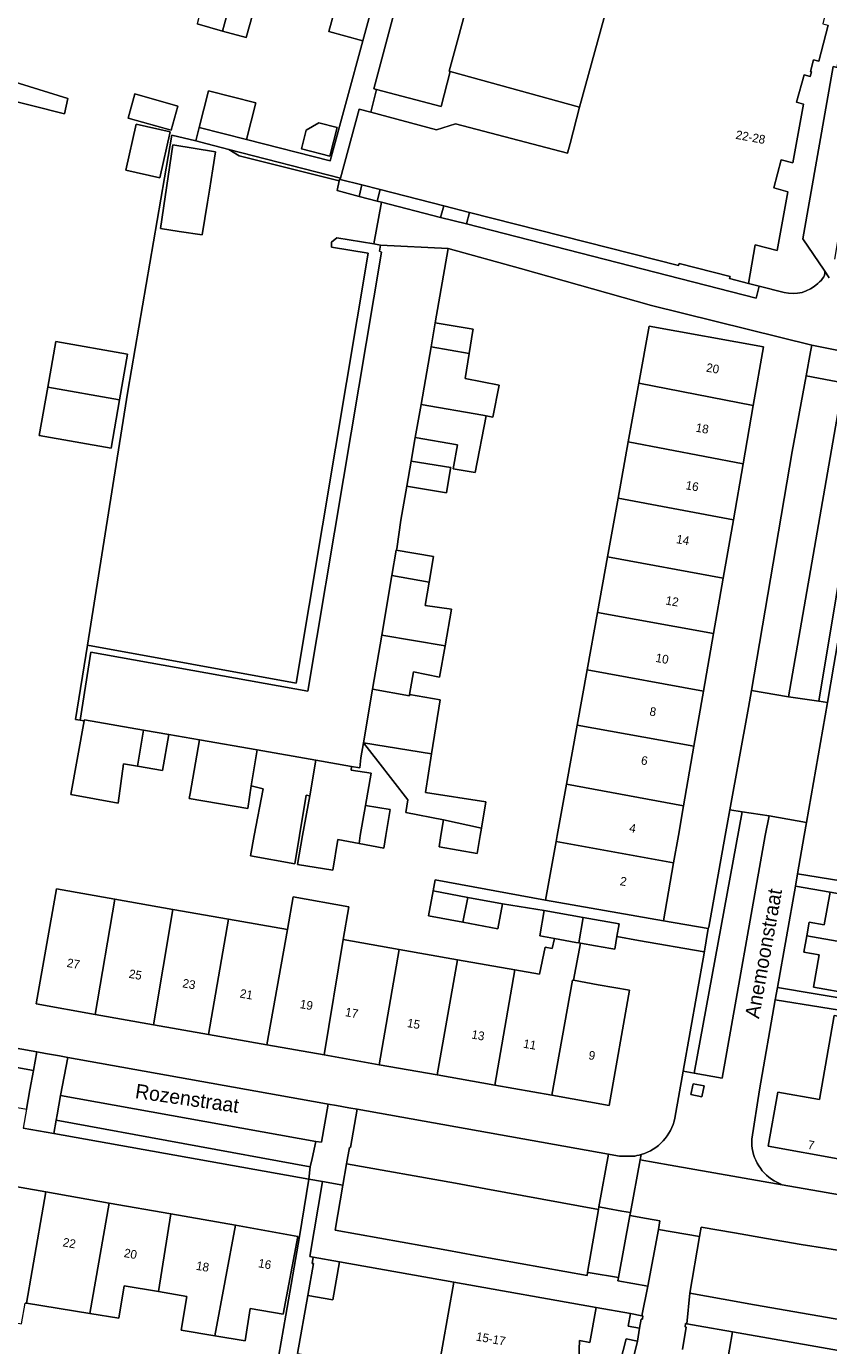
# Model space of a CAD drawing. Header units: metres. Extents: x 151448 to 154749, y 463108 to 465296.
# Tile 173 of 256: x 153249 to 153318, y 463456 to 463570. Entities that reach past the tile are written whole.
import ezdxf
from ezdxf.enums import TextEntityAlignment as Align

# ---------------------------------------------------------------- set-up
doc = ezdxf.new("R2010")
doc.units = ezdxf.units.M
for name, color, linetype, lineweight in [('B-PV-GR-BEPLANTING_CULTUUR_BODEMBEDEKKER-GV', 253, 'Continuous', 9), ('B-PV-GR-GROENVOORZIENING-GV', 253, 'Continuous', 9), ('B-PV-GR-HAAG-GV', 253, 'Continuous', 9), ('B-PV-IE-TERREINAFSCHEIDING_KUNSTMATIG_HEKWERK-G', 253, 'Continuous', 9), ('B-PV-OG-BEBOUWING-GV', 1, 'Continuous', 9), ('B-PV-OG-BEBOUWING-T18', 2, 'Continuous', 9), ('B-PV-OG-TERREIN_ERF-GV', 253, 'Continuous', 9), ('B-PV-OG-TOPOGRAFIE-T18', 2, 'Continuous', 9), ('B-PV-VH-OPENVERHARDING_BETONSTRAATSTEEN-GV', 253, 'Continuous', 9), ('B-PV-VH-OPENVERHARDING_STRAATBAKSTEEN-GV', 253, 'Continuous', 9), ('B-PV-VH-OPENVERHARDING_TEGEL-GV', 253, 'Continuous', 9)]:
    doc.layers.add(name, color=color, linetype=linetype, lineweight=lineweight)
doc.styles.add('Drong', font='txt', dxfattribs={"height": 1.8})

msp = doc.modelspace()

# ---------------------------------------------------------------- linework, layer by layer
at = {"layer": 'B-PV-GR-BEPLANTING_CULTUUR_BODEMBEDEKKER-GV', "flags": 128}
msp.add_lwpolyline([(153298.103, 463467.895), (153298.06, 463467.647), (153297.122, 463462.211), (153297.333, 463462.177), (153299.784, 463461.783), (153300.776, 463467.151), (153300.819, 463467.386), (153300.082, 463467.524), (153298.843, 463467.756)], close=True, dxfattribs=at)
at = {"layer": 'B-PV-GR-GROENVOORZIENING-GV', "flags": 128}
for points in [[(153307.002, 463477.402), (153307.188, 463478.344), (153306.246, 463478.531), (153306.06, 463477.589)], [(153301.804, 463458.476), (153300.82, 463458.652), (153300.632, 463457.557), (153301.617, 463457.387), (153301.754, 463458.185), (153301.854, 463458.167), (153301.902, 463458.459)], [(153298.443, 463449.226), (153299.482, 463450.766), (153300.214, 463452.29), (153300.908, 463454.173), (153301.423, 463456.261), (153300.444, 463456.466), (153299.95, 463454.467), (153299.292, 463452.68), (153298.612, 463451.265), (153297.547, 463449.685)]]:
    msp.add_lwpolyline(points, close=True, dxfattribs=at)
at = {"layer": 'B-PV-GR-HAAG-GV', "flags": 128}
for points in [[(153301.804, 463458.476), (153300.82, 463458.652), (153300.632, 463457.557), (153301.617, 463457.387), (153301.754, 463458.185), (153301.854, 463458.167), (153301.902, 463458.459)], [(153298.443, 463449.226), (153299.482, 463450.766), (153300.214, 463452.29), (153300.908, 463454.173), (153301.423, 463456.261), (153300.444, 463456.466), (153299.95, 463454.467), (153299.292, 463452.68), (153298.612, 463451.265), (153297.547, 463449.685)]]:
    msp.add_lwpolyline(points, close=True, dxfattribs=at)
at = {"layer": 'B-PV-IE-TERREINAFSCHEIDING_KUNSTMATIG_HEKWERK-G', "flags": 128}
for points in [[(153278.885, 463564.508), (153278.387, 463562.554)], [(153266.11, 463559.336), (153275.755, 463556.837)], [(153253.244, 463509.981), (153253.607, 463509.925)]]:
    msp.add_lwpolyline(points, dxfattribs=at)
at = {"layer": 'B-PV-OG-BEBOUWING-GV', "flags": 128}
for points in [[(153265.575, 463569.569), (153269.643, 463584.556), (153267.151, 463585.232), (153267.31, 463585.816), (153264.115, 463586.686), (153261.845, 463578.353), (153265.22, 463577.461), (153265.269, 463577.448), (153263.371, 463570.188)], [(153275.484, 463583.598), (153272.292, 463584.46), (153272.134, 463583.879), (153269.643, 463584.556), (153265.575, 463569.569), (153267.6, 463569), (153269.647, 463576.29), (153273.251, 463575.337)], [(153276.134, 463574.574), (153274.762, 463569.52), (153277.699, 463568.722), (153281.149, 463581.432), (153278.516, 463582.147), (153278.676, 463582.735), (153275.484, 463583.598), (153273.251, 463575.337)], [(153278.885, 463564.508), (153284.456, 463563.038), (153285.253, 463566.058), (153285.152, 463566.086), (153288.748, 463579.368), (153285.518, 463580.228), (153285.321, 463579.491), (153282.802, 463580.161), (153278.651, 463564.57)], [(153300.089, 463576.311), (153298.585, 463576.716), (153298.273, 463577.235), (153297.74, 463576.944), (153296.093, 463577.388), (153296.459, 463578.749), (153293.348, 463579.569), (153292.985, 463578.226), (153291.314, 463578.677), (153291.019, 463579.166), (153290.517, 463578.891), (153288.748, 463579.368), (153285.152, 463566.086), (153285.253, 463566.058), (153296.434, 463562.99)], [(153261.705, 463563.086), (153257.997, 463564.131), (153257.406, 463562.034), (153261.114, 463560.989)], [(153263.541, 463561.224), (153267.626, 463560.181), (153268.437, 463563.361), (153264.352, 463564.403)], [(153260.142, 463556.887), (153261.028, 463560.859), (153258.096, 463561.513), (153257.209, 463557.541)], [(153275.463, 463561.24), (153273.895, 463561.64), (153272.796, 463560.987), (153272.384, 463559.375), (153274.828, 463558.752)], [(153263.814, 463551.931), (153264.274, 463554.769), (153264.435, 463555.814), (153264.729, 463557.648), (153264.966, 463559.127), (153261.268, 463559.739), (153260.203, 463552.499), (153261.829, 463552.243)], [(153283.594, 463542.272), (153286.886, 463541.685), (153287.209, 463543.677), (153287.228, 463543.796), (153283.953, 463544.327)], [(153301.553, 463539.112), (153311.446, 463537.2), (153312.329, 463542.273), (153302.442, 463544.038)], [(153250.46, 463538.766), (153256.662, 463537.679), (153257.356, 463541.619), (153251.155, 463542.712)], [(153286.886, 463541.685), (153283.594, 463542.272), (153282.722, 463537.271), (153288.08, 463536.337), (153288.351, 463536.285), (153288.936, 463536.173), (153289.466, 463538.951), (153286.533, 463539.511)], [(153311.446, 463537.2), (153301.553, 463539.112), (153300.637, 463534.037), (153310.565, 463532.145)], [(153256.662, 463537.679), (153250.46, 463538.766), (153249.724, 463534.589), (153255.926, 463533.497)], [(153282.722, 463537.271), (153282.224, 463534.411), (153285.876, 463533.775), (153285.514, 463531.7), (153287.414, 463531.387), (153288.351, 463536.285), (153288.08, 463536.337)], [(153299.759, 463529.173), (153309.722, 463527.304), (153310.565, 463532.145), (153300.637, 463534.037)], [(153281.49, 463530.196), (153281.63, 463530.172), (153284.927, 463529.631), (153285.279, 463531.739), (153285.293, 463531.823), (153281.87, 463532.379)], [(153299.759, 463529.173), (153298.842, 463524.091), (153308.843, 463522.255), (153309.722, 463527.304)], [(153280.199, 463522.498), (153283.42, 463521.9), (153283.809, 463524.122), (153280.569, 463524.689)], [(153308.843, 463522.255), (153298.842, 463524.091), (153297.973, 463519.277), (153308.007, 463517.455)], [(153283.42, 463521.9), (153280.199, 463522.498), (153279.324, 463517.323), (153284.799, 463516.397), (153285.353, 463519.58), (153283.069, 463519.891)], [(153308.007, 463517.455), (153297.973, 463519.277), (153297.079, 463514.321), (153307.143, 463512.493)], [(153284.799, 463516.397), (153279.324, 463517.323), (153278.536, 463512.667), (153281.715, 463512.083), (153281.737, 463512.207), (153282.067, 463514.151), (153284.327, 463513.684)], [(153297.079, 463514.321), (153296.218, 463509.554), (153306.312, 463507.718), (153307.143, 463512.493)], [(153281.737, 463512.207), (153281.715, 463512.083), (153278.536, 463512.667), (153277.748, 463508.004), (153283.637, 463507.061), (153284.384, 463511.726)], [(153258.208, 463506.008), (153258.735, 463509.115), (153253.622, 463510.007), (153253.607, 463509.925), (153252.453, 463503.554), (153256.537, 463502.783), (153256.993, 463506.204)], [(153295.295, 463504.439), (153305.416, 463502.571), (153306.312, 463507.718), (153296.218, 463509.554)], [(153258.208, 463506.008), (153260.387, 463505.628), (153260.929, 463508.732), (153258.735, 463509.115)], [(153268.04, 463504.289), (153268.549, 463507.403), (153263.561, 463508.273), (153262.753, 463503.643), (153262.682, 463503.209), (153267.76, 463502.331)], [(153268.549, 463507.403), (153268.04, 463504.289), (153269.073, 463504.032), (153268.308, 463500), (153267.975, 463498.245), (153271.821, 463497.564), (153272.217, 463500), (153272.785, 463503.494), (153273.104, 463503.435), (153273.641, 463506.515)], [(153279, 463506.416), (153281.585, 463503.082), (153281.404, 463501.984), (153284.662, 463501.366), (153287.939, 463500.642), (153288.313, 463502.91), (153283.103, 463503.722), (153283.637, 463507.061), (153277.748, 463508.004)], [(153277.362, 463499.301), (153277.475, 463500), (153277.919, 463502.604), (153278.407, 463505.378), (153276.67, 463505.645), (153276.727, 463505.977), (153273.641, 463506.515), (153273.104, 463503.435), (153272.486, 463500), (153272.034, 463497.484), (153275.089, 463496.998), (153275.528, 463499.644)], [(153304.559, 463497.65), (153304.968, 463500), (153305.416, 463502.571), (153295.295, 463504.439), (153294.494, 463500), (153294.399, 463499.475)], [(153280.06, 463502.254), (153277.919, 463502.604), (153277.475, 463500), (153277.362, 463499.301), (153279.501, 463498.902), (153279.683, 463500)], [(153287.939, 463500.642), (153284.662, 463501.366), (153284.436, 463500), (153284.277, 463499.008), (153287.58, 463498.458), (153287.833, 463500)], [(153293.485, 463494.412), (153303.684, 463492.631), (153304.559, 463497.65), (153294.399, 463499.475)], [(153254.553, 463484.53), (153256.259, 463494.499), (153251.208, 463495.394), (153249.443, 463485.435)], [(153274.336, 463481.024), (153275.994, 463491.003), (153276.494, 463493.828), (153271.667, 463494.683), (153271.167, 463491.858), (153269.398, 463481.899)], [(153283.771, 463495.205), (153283.373, 463493.044), (153286.348, 463492.496), (153286.765, 463494.653)], [(153289.772, 463494.099), (153286.765, 463494.653), (153286.348, 463492.496), (153289.374, 463491.938)], [(153328.184, 463493.288), (153318.094, 463495.096), (153317.586, 463492.262), (153316.282, 463492.495), (153316.073, 463491.331), (153330.664, 463488.756), (153331.037, 463490.703), (153330.536, 463490.792), (153327.826, 463491.273)], [(153259.588, 463483.637), (153261.259, 463493.613), (153256.259, 463494.499), (153254.553, 463484.53)], [(153264.359, 463482.792), (153266.069, 463492.761), (153261.259, 463493.613), (153259.588, 463483.637)], [(153296.75, 463492.906), (153293.378, 463493.503), (153292.99, 463491.31), (153294.251, 463491.087), (153296.113, 463490.757), (153296.376, 463490.71)], [(153269.398, 463481.899), (153271.167, 463491.858), (153266.069, 463492.761), (153264.359, 463482.792)], [(153297.807, 463490.457), (153299.119, 463490.225), (153299.471, 463490.163), (153299.663, 463491.252), (153299.858, 463492.356), (153296.75, 463492.906), (153296.376, 463490.71), (153296.497, 463490.689)], [(153316.073, 463491.331), (153315.82, 463489.919), (153317.15, 463489.68), (153316.652, 463486.898), (153323.155, 463485.733), (153323.164, 463485.78), (153326.731, 463485.131), (153326.677, 463484.915), (153329.677, 463484.374), (153330.002, 463486.59), (153330.245, 463486.563), (153330.664, 463488.756)], [(153279.112, 463480.178), (153280.822, 463490.147), (153275.994, 463491.003), (153274.336, 463481.024)], [(153284.129, 463479.289), (153285.863, 463489.254), (153280.822, 463490.147), (153279.112, 463480.178)], [(153290.834, 463488.374), (153289.112, 463478.406), (153294.037, 463477.534), (153295.805, 463487.493), (153295.892, 463487.478), (153296.497, 463490.689), (153296.376, 463490.71), (153296.113, 463490.757), (153294.251, 463491.087), (153294.07, 463490.234), (153293.461, 463490.351), (153292.963, 463487.997)], [(153290.834, 463488.374), (153285.863, 463489.254), (153284.129, 463479.289), (153289.112, 463478.406)], [(153294.037, 463477.534), (153298.99, 463476.656), (153300.755, 463486.616), (153298.027, 463487.099), (153295.892, 463487.478), (153295.805, 463487.493)], [(153319.113, 463471.994), (153321.198, 463483.942), (153318.448, 463484.43), (153317.159, 463477.17), (153313.564, 463477.808), (153312.734, 463473.126)], [(153244.832, 463470.144), (153243.135, 463460.558), (153245.659, 463460.099), (153245.332, 463458.296), (153248.19, 463457.777), (153248.515, 463459.565), (153248.612, 463459.55), (153249.104, 463462.373), (153250.291, 463469.181)], [(153248.612, 463459.55), (153254.104, 463458.671), (153255.758, 463468.216), (153250.291, 463469.181), (153249.104, 463462.373)], [(153260.021, 463460.552), (153261.097, 463467.274), (153255.758, 463468.216), (153254.104, 463458.671), (153256.61, 463458.271), (153257.07, 463461.055)], [(153261.097, 463467.274), (153260.021, 463460.552), (153262.475, 463460.135), (153261.988, 463457.216), (153264.913, 463456.73), (153266.673, 463466.29)], [(153266.673, 463466.29), (153264.913, 463456.73), (153267.528, 463456.296), (153267.961, 463459.107), (153270.799, 463458.593), (153272.083, 463465.335)], [(153272.935, 463460.219), (153275.103, 463459.833), (153275.69, 463463.121), (153273.413, 463463.527), (153273.318, 463462.995), (153273.426, 463462.976)], [(153284.097, 463453.077), (153296.215, 463450.928), (153296.414, 463456.316), (153297.326, 463456.156), (153297.849, 463459.182), (153285.567, 463461.365)], [(153309.652, 463457.084), (153309.12, 463454.067), (153310.469, 463453.825), (153309.526, 463448.577), (153321.617, 463446.432), (153321.93, 463454.91)]]:
    msp.add_lwpolyline(points, close=True, dxfattribs=at)
msp.add_lwpolyline([(153300.089, 463576.311), (153296.434, 463562.99), (153295.601, 463559.849), (153295.375, 463558.996), (153285.7, 463561.533), (153284.058, 463561.034), (153278.387, 463562.554), (153277.38, 463562.824), (153275.76, 463556.836), (153275.733, 463556.735), (153277.603, 463556.259), (153279.2, 463555.852), (153284.703, 463554.451), (153286.908, 463553.889), (153304.972, 463549.29), (153305.033, 463549.465), (153309.433, 463548.351), (153309.379, 463548.16), (153311.018, 463547.748), (153311.601, 463551.066), (153313.496, 463550.599), (153314.44, 463555.668), (153313.208, 463556.002), (153313.852, 463558.43), (153314.87, 463558.174), (153315.798, 463563.235), (153315.186, 463563.405), (153315.833, 463565.783), (153316.362, 463565.651), (153316.484, 463566.052), (153316.384, 463566.083), (153316.64, 463567.08), (153317.115, 463566.958), (153317.919, 463570.082)], dxfattribs=at)
at = {"layer": 'B-PV-OG-TERREIN_ERF-GV', "flags": 128}
for points in [[(153269.647, 463576.29), (153267.6, 463569), (153265.575, 463569.569), (153263.371, 463570.188)], [(153303.684, 463492.631), (153307.544, 463491.956), (153307.61, 463492.073), (153309.018, 463500), (153309.41, 463502.208), (153311.031, 463511.084), (153311.278, 463512.529), (153311.28, 463512.542), (153314.816, 463533.211), (153316.012, 463539.742), (153316.396, 463541.84), (153316.497, 463542.391), (153302.641, 463545.824), (153291.322, 463549.045), (153285.077, 463550.772), (153283.953, 463544.327), (153287.228, 463543.796), (153287.209, 463543.677), (153286.886, 463541.685), (153286.533, 463539.511), (153289.466, 463538.951), (153288.936, 463536.173), (153288.351, 463536.285), (153287.414, 463531.387), (153285.514, 463531.7), (153285.876, 463533.775), (153282.224, 463534.411), (153281.87, 463532.379), (153285.293, 463531.823), (153285.279, 463531.739), (153284.927, 463529.631), (153281.63, 463530.172), (153281.49, 463530.196), (153280.98, 463527.271), (153280.641, 463524.804), (153280.569, 463524.689), (153283.809, 463524.122), (153283.42, 463521.9), (153283.069, 463519.891), (153285.353, 463519.58), (153284.799, 463516.397), (153284.327, 463513.684), (153282.067, 463514.151), (153281.737, 463512.207), (153284.384, 463511.726), (153283.637, 463507.061), (153283.103, 463503.722), (153288.313, 463502.91), (153287.939, 463500.642), (153287.833, 463500), (153287.58, 463498.458), (153284.277, 463499.008), (153284.436, 463500), (153284.662, 463501.366), (153281.404, 463501.984), (153281.585, 463503.082), (153279, 463506.416), (153277.748, 463508.004), (153277.529, 463506.711), (153277.435, 463505.853), (153276.727, 463505.977), (153276.67, 463505.645), (153278.407, 463505.378), (153277.919, 463502.604), (153280.06, 463502.254), (153279.683, 463500), (153279.501, 463498.902), (153277.362, 463499.301), (153275.528, 463499.644), (153275.089, 463496.998), (153272.034, 463497.484), (153272.486, 463500), (153273.104, 463503.435), (153272.785, 463503.494), (153272.217, 463500), (153271.821, 463497.564), (153267.975, 463498.245), (153268.308, 463500), (153269.073, 463504.032), (153268.04, 463504.289), (153267.76, 463502.331), (153262.682, 463503.209), (153262.753, 463503.643), (153263.561, 463508.273), (153260.929, 463508.732), (153260.387, 463505.628), (153258.208, 463506.008), (153256.993, 463506.204), (153256.537, 463502.783), (153252.453, 463503.554), (153253.607, 463509.925), (153253.244, 463509.981), (153252.861, 463510.04), (153253.884, 463516.463), (153256.664, 463533.907), (153257.377, 463538.412), (153261.181, 463560.555), (153263.245, 463560.061), (153263.541, 463561.224), (153264.352, 463564.403), (153268.437, 463563.361), (153267.626, 463560.181), (153274.876, 463558.332), (153277.699, 463568.722), (153274.762, 463569.52), (153276.134, 463574.574)], [(153246.339, 463565.541), (153252.193, 463563.722), (153251.895, 463562.423), (153229.181, 463568.151)], [(153304.677, 463475.564), (153305.396, 463479.614), (153307.208, 463489.812), (153307.207, 463489.82), (153307.192, 463489.944), (153301.53, 463490.928), (153299.663, 463491.252), (153299.471, 463490.163), (153299.119, 463490.225), (153297.807, 463490.457), (153296.497, 463490.689), (153295.892, 463487.478), (153298.027, 463487.099), (153300.755, 463486.616), (153298.99, 463476.656), (153294.037, 463477.534), (153289.112, 463478.406), (153284.129, 463479.289), (153279.112, 463480.178), (153274.336, 463481.024), (153269.398, 463481.899), (153264.359, 463482.792), (153259.588, 463483.637), (153254.553, 463484.53), (153249.443, 463485.435), (153251.208, 463495.394), (153256.259, 463494.499), (153261.259, 463493.613), (153266.069, 463492.761), (153271.167, 463491.858), (153271.667, 463494.683), (153276.494, 463493.828), (153275.994, 463491.003), (153280.822, 463490.147), (153285.863, 463489.254), (153290.834, 463488.374), (153292.963, 463487.997), (153293.461, 463490.351), (153294.07, 463490.234), (153294.251, 463491.087), (153292.99, 463491.31), (153293.378, 463493.503), (153289.772, 463494.099), (153289.374, 463491.938), (153286.348, 463492.496), (153283.373, 463493.044), (153283.771, 463495.205), (153283.949, 463496.17), (153293.485, 463494.412), (153294.399, 463499.475), (153294.494, 463500), (153295.295, 463504.439), (153296.218, 463509.554), (153297.079, 463514.321), (153297.973, 463519.277), (153298.842, 463524.091), (153299.759, 463529.173), (153300.637, 463534.037), (153301.553, 463539.112), (153302.442, 463544.038), (153312.329, 463542.273), (153311.446, 463537.2), (153310.565, 463532.145), (153309.722, 463527.304), (153308.843, 463522.255), (153308.007, 463517.455), (153307.143, 463512.493), (153306.312, 463507.718), (153305.416, 463502.571), (153304.968, 463500), (153304.559, 463497.65), (153303.684, 463492.631)], [(153318.094, 463495.096), (153315.086, 463495.623), (153313.537, 463486.842), (153336.848, 463482.924), (153338.03, 463490.445), (153339.284, 463490.228), (153338.046, 463482.439), (153339.724, 463473.002), (153338.459, 463465.517), (153350.638, 463463.416), (153350.816, 463463.385)], [(153323.155, 463485.733), (153316.652, 463486.898), (153317.15, 463489.68), (153315.82, 463489.919), (153316.073, 463491.331), (153316.282, 463492.495), (153317.586, 463492.262), (153318.094, 463495.096)], [(153226.105, 463485.576), (153227.093, 463485.266), (153249.501, 463481.282), (153250.25, 463481.149), (153251.471, 463480.932), (153252.18, 463480.806), (153274.228, 463476.863), (153274.7, 463476.779), (153275.428, 463476.648), (153276.472, 463476.462), (153277.21, 463476.33), (153298.917, 463472.44), (153299.695, 463472.301), (153299.88, 463472.268), (153300.969, 463472.258), (153301.012, 463472.258)], [(153337.931, 463468.655), (153331.717, 463469.758), (153325.4, 463470.879), (153319.113, 463471.994), (153312.734, 463473.126), (153313.564, 463477.808), (153317.159, 463477.17), (153318.448, 463484.43), (153321.198, 463483.942), (153323.672, 463483.503), (153322.384, 463476.245), (153325.966, 463475.61), (153325.996, 463475.776), (153326.577, 463478.581), (153330.237, 463477.977), (153330.985, 463482.177), (153333.796, 463481.679), (153336.241, 463481.245), (153334.952, 463473.981), (153338.756, 463473.306), (153337.012, 463481.975), (153313.35, 463485.781), (153311.978, 463478.006), (153311.316, 463473.742)], [(153265.577, 463427.374), (153271.031, 463458.515), (153272.23, 463465.309), (153273.011, 463470.291), (153250.987, 463474.225), (153248.319, 463474.702)], [(153244.832, 463470.144), (153250.291, 463469.181), (153255.758, 463468.216), (153261.097, 463467.274), (153266.673, 463466.29), (153272.083, 463465.335), (153270.799, 463458.593), (153267.961, 463459.107), (153267.528, 463456.296), (153264.913, 463456.73), (153261.988, 463457.216), (153262.475, 463460.135), (153260.021, 463460.552), (153257.07, 463461.055), (153256.61, 463458.271), (153254.104, 463458.671), (153248.612, 463459.55), (153248.515, 463459.565)], [(153313.251, 463470.144), (153313.942, 463469.798), (153337.418, 463465.697), (153337.931, 463468.655)], [(153299.95, 463454.467), (153300.444, 463456.466), (153301.423, 463456.261), (153301.617, 463457.387), (153300.632, 463457.557), (153300.82, 463458.652), (153297.849, 463459.182), (153297.326, 463456.156), (153296.414, 463456.316), (153296.215, 463450.928)], [(153309.12, 463454.067), (153309.652, 463457.084), (153306.675, 463457.607), (153305.69, 463457.78), (153305.595, 463457.797), (153305.543, 463457.503), (153305.642, 463457.486), (153305.323, 463455.548)]]:
    msp.add_lwpolyline(points, dxfattribs=at)
for points in [[(153296.434, 463562.99), (153285.253, 463566.058), (153284.456, 463563.038), (153278.885, 463564.508), (153278.387, 463562.554), (153284.058, 463561.034), (153285.7, 463561.533), (153295.375, 463558.996), (153295.601, 463559.849)], [(153261.705, 463563.086), (153261.114, 463560.989), (153257.406, 463562.034), (153257.997, 463564.131)], [(153260.142, 463556.887), (153257.209, 463557.541), (153258.096, 463561.513), (153261.028, 463560.859)], [(153272.384, 463559.375), (153272.796, 463560.987), (153273.895, 463561.64), (153275.463, 463561.24), (153274.828, 463558.752)], [(153275.733, 463556.735), (153275.76, 463556.836), (153266.11, 463559.336), (153267.002, 463558.763), (153275.641, 463556.623), (153275.669, 463556.772)], [(153321.663, 463510.791), (153322.555, 463515.73), (153323.464, 463520.762), (153324.348, 463525.653), (153325.258, 463530.693), (153326.132, 463535.53), (153327.012, 463540.401), (153327.894, 463545.286), (153328.821, 463550.416), (153324.662, 463551.144), (153322.962, 463541.224), (153322.502, 463538.537), (153318.421, 463514.722), (153317.857, 463511.489), (153316.049, 463501.123), (153315.853, 463500), (153315.274, 463496.687), (153319.006, 463496.086), (153319.714, 463500), (153319.906, 463501.062), (153320.803, 463506.026)], [(153256.662, 463537.679), (153255.926, 463533.497), (153249.724, 463534.589), (153250.46, 463538.766), (153251.155, 463542.712), (153257.356, 463541.619)], [(153315.086, 463495.623), (153318.094, 463495.096), (153328.184, 463493.288), (153336.811, 463491.717), (153337.046, 463492.822), (153334.208, 463493.323), (153334.227, 463493.426), (153331.871, 463493.802), (153329.206, 463494.229), (153319.159, 463495.957), (153319.006, 463496.086), (153315.274, 463496.687)], [(153337.418, 463465.697), (153338.459, 463465.517), (153339.724, 463473.002), (153338.046, 463482.439), (153339.284, 463490.228), (153338.03, 463490.445), (153336.848, 463482.924), (153313.537, 463486.842), (153313.35, 463485.781), (153337.012, 463481.975), (153338.756, 463473.306), (153337.931, 463468.655)], [(153278.175, 463419.681), (153279.703, 463428.299), (153281.166, 463436.549), (153282.633, 463444.818), (153284.097, 463453.077), (153285.567, 463461.365), (153275.69, 463463.121), (153275.103, 463459.833), (153272.935, 463460.219), (153272.049, 463455.214), (153274.218, 463454.827), (153273.631, 463451.539), (153271.467, 463451.924), (153270.587, 463446.954), (153272.756, 463446.567), (153272.169, 463443.279), (153270.005, 463443.664), (153269.124, 463438.684), (153271.293, 463438.297), (153270.706, 463435.009), (153268.541, 463435.394), (153266.72, 463425.104), (153268.898, 463424.721), (153268.321, 463421.431)]]:
    msp.add_lwpolyline(points, close=True, dxfattribs=at)
at = {"layer": 'B-PV-OG-TERREIN_ERF-GV'}
for points in [[(153301.76, 463472.407, 0.2759287), (153304.677, 463475.564)], [(153311.316, 463473.742, 0.2803595), (153313.251, 463470.144)], [(153301.012, 463472.258, 0.0465426), (153301.76, 463472.407)]]:
    msp.add_lwpolyline(points, format="xyb", dxfattribs=at)
at = {"layer": 'B-PV-VH-OPENVERHARDING_BETONSTRAATSTEEN-GV', "flags": 128}
for points in [[(153318.486, 463549.852), (153321.201, 463565.946), (153318.705, 463566.425), (153318.354, 463566.492), (153315.724, 463551.585), (153317.559, 463548.879), (153318.01, 463548.225)], [(153313.537, 463486.842), (153315.086, 463495.623), (153315.274, 463496.687), (153315.853, 463500), (153316.049, 463501.123), (153312.805, 463501.69), (153312.461, 463500), (153308.766, 463479.022), (153306.33, 463479.448), (153305.396, 463479.614), (153304.677, 463475.564)], [(153311.316, 463473.742), (153311.978, 463478.006), (153313.35, 463485.781), (153313.537, 463486.842)], [(153301.012, 463472.258), (153300.969, 463472.258), (153299.88, 463472.268), (153299.695, 463472.301), (153298.917, 463472.44), (153298.103, 463467.895), (153298.843, 463467.756), (153300.082, 463467.524), (153300.819, 463467.386), (153301.676, 463471.957), (153301.76, 463472.407)], [(153337.418, 463465.697), (153313.942, 463469.798), (153304.273, 463471.493), (153301.676, 463471.957), (153300.819, 463467.386), (153300.776, 463467.151), (153302.206, 463466.884), (153303.375, 463466.671), (153303.237, 463465.937), (153306.793, 463465.311), (153306.93, 463466.128), (153309.816, 463465.635), (153312.573, 463465.163), (153315.588, 463464.644), (153322.246, 463463.588)], [(153301.76, 463472.407), (153301.676, 463471.957), (153304.273, 463471.493), (153313.942, 463469.798), (153313.251, 463470.144)]]:
    msp.add_lwpolyline(points, dxfattribs=at)
for points in [[(153279.297, 463554.764), (153278.946, 463554.856), (153277.365, 463555.271), (153275.461, 463555.77), (153275.641, 463556.623), (153267.002, 463558.763), (153266.11, 463559.336), (153264.233, 463559.824), (153263.245, 463560.061), (153261.181, 463560.555), (153257.377, 463538.412), (153256.664, 463533.907), (153253.884, 463516.463), (153271.936, 463513.161), (153275.334, 463533.506), (153278.151, 463550.371), (153274.973, 463550.867), (153274.973, 463551.317), (153275.445, 463551.679), (153278.654, 463551.157)], [(153263.814, 463551.931), (153261.829, 463552.243), (153260.203, 463552.499), (153261.268, 463559.739), (153264.966, 463559.127), (153264.729, 463557.648), (153264.435, 463555.814), (153264.274, 463554.769)], [(153279.2, 463555.852), (153278.946, 463554.856), (153279.297, 463554.764), (153284.41, 463553.439), (153284.703, 463554.451)], [(153311.694, 463546.474), (153311.959, 463547.498), (153311.018, 463547.748), (153309.379, 463548.16), (153309.433, 463548.351), (153305.033, 463549.465), (153304.972, 463549.29), (153286.908, 463553.889), (153286.648, 463552.898)], [(153316.012, 463539.742), (153314.816, 463533.211), (153311.28, 463512.542), (153314.477, 463511.995), (153319.219, 463539.155)], [(153322.502, 463538.537), (153321.601, 463538.691), (153317.098, 463511.621), (153317.857, 463511.489), (153318.421, 463514.722)], [(153309.41, 463502.208), (153309.018, 463500), (153307.61, 463492.073), (153307.544, 463491.956), (153307.207, 463489.82), (153307.208, 463489.812), (153305.396, 463479.614), (153306.33, 463479.448), (153310.474, 463502.046)], [(153249.216, 463479.684), (153249.501, 463481.282), (153227.093, 463485.266), (153226.813, 463483.652), (153247.462, 463479.998)], [(153248.915, 463478.003), (153249.216, 463479.684), (153247.462, 463479.998), (153226.813, 463483.652), (153226.248, 463480.4), (153248.608, 463476.321)], [(153250.25, 463481.149), (153249.501, 463481.282), (153249.216, 463479.684), (153248.915, 463478.003), (153248.608, 463476.321), (153248.319, 463474.702), (153250.987, 463474.225), (153251.191, 463475.374), (153251.273, 463475.835), (153251.57, 463477.524), (153252.18, 463480.806), (153251.471, 463480.932)], [(153251.57, 463477.524), (153273.635, 463473.551), (153274.107, 463473.466), (153274.7, 463476.779), (153274.228, 463476.863), (153252.18, 463480.806)], [(153307.002, 463477.402), (153306.06, 463477.589), (153306.246, 463478.531), (153307.188, 463478.344)], [(153273.635, 463473.551), (153273.299, 463472.066), (153273.135, 463471.342), (153273.011, 463470.291), (153274.2, 463470.078), (153275.976, 463469.776), (153276.286, 463471.6), (153276.545, 463473.027), (153276.617, 463473.014), (153277.21, 463476.33), (153276.472, 463476.462), (153275.428, 463476.648), (153274.7, 463476.779), (153274.107, 463473.466)], [(153298.917, 463472.44), (153277.21, 463476.33), (153276.617, 463473.014), (153276.545, 463473.027), (153276.286, 463471.6), (153285.696, 463469.948), (153288.324, 463469.435), (153298.06, 463467.647), (153298.103, 463467.895)], [(153250.987, 463474.225), (153273.011, 463470.291), (153273.135, 463471.342), (153251.191, 463475.374)], [(153285.696, 463469.948), (153276.286, 463471.6), (153275.976, 463469.776), (153275.313, 463465.871), (153284.957, 463464.128), (153287.442, 463463.684), (153297.077, 463461.961), (153297.122, 463462.211), (153298.06, 463467.647), (153288.324, 463469.435)], [(153303.237, 463465.937), (153303.375, 463466.671), (153302.206, 463466.884), (153300.776, 463467.151), (153299.784, 463461.783), (153299.731, 463461.488), (153302.322, 463461.022)], [(153306.793, 463465.311), (153305.962, 463460.426), (153308.833, 463459.914), (153311.561, 463459.427), (153321.179, 463457.749), (153321.208, 463457.914), (153322.246, 463463.588), (153315.588, 463464.644), (153312.573, 463465.163), (153309.816, 463465.635), (153306.93, 463466.128)]]:
    msp.add_lwpolyline(points, close=True, dxfattribs=at)
at = {"layer": 'B-PV-VH-OPENVERHARDING_BETONSTRAATSTEEN-GV'}
for points in [[(153304.677, 463475.564, -0.2759287), (153301.76, 463472.407)], [(153313.251, 463470.144, -0.2803595), (153311.316, 463473.742)], [(153301.76, 463472.407, -0.0465426), (153301.012, 463472.258)]]:
    msp.add_lwpolyline(points, format="xyb", dxfattribs=at)
at = {"layer": 'B-PV-VH-OPENVERHARDING_STRAATBAKSTEEN-GV', "flags": 128}
for points in [[(153311.959, 463547.498), (153311.694, 463546.474), (153286.648, 463552.898), (153284.41, 463553.439), (153279.297, 463554.764), (153278.654, 463551.157), (153279.23, 463551.063), (153285.077, 463550.772), (153291.322, 463549.045), (153302.641, 463545.824), (153316.497, 463542.391), (153319.675, 463541.768), (153321.557, 463541.457), (153325.103, 463562.199), (153326.345, 463569.341)], [(153318.01, 463548.225), (153317.559, 463548.879)], [(153314.104, 463546.97), (153311.959, 463547.498)]]:
    msp.add_lwpolyline(points, dxfattribs=at)
msp.add_lwpolyline([(153276.727, 463505.977), (153277.435, 463505.853), (153277.529, 463506.711), (153277.748, 463508.004), (153278.536, 463512.667), (153279.324, 463517.323), (153280.199, 463522.498), (153280.569, 463524.689), (153280.641, 463524.804), (153280.98, 463527.271), (153281.49, 463530.196), (153281.87, 463532.379), (153282.224, 463534.411), (153282.722, 463537.271), (153283.594, 463542.272), (153283.953, 463544.327), (153285.077, 463550.772), (153279.23, 463551.063), (153279.142, 463550.526), (153279.311, 463550.446), (153276.023, 463530.872), (153272.932, 463512.472), (153254.179, 463515.866), (153253.244, 463509.981), (153253.607, 463509.925), (153253.622, 463510.007), (153258.735, 463509.115), (153260.929, 463508.732), (153263.561, 463508.273), (153268.549, 463507.403), (153273.641, 463506.515)], close=True, dxfattribs=at)
at = {"layer": 'B-PV-VH-OPENVERHARDING_STRAATBAKSTEEN-GV'}
for points in [[(153317.535, 463548.316, -0.0866179), (153317.013, 463547.741)], [(153317.559, 463548.879, -0.3125732), (153317.535, 463548.316)], [(153317.013, 463547.741, -0.2642826), (153314.104, 463546.97)]]:
    msp.add_lwpolyline(points, format="xyb", dxfattribs=at)
at = {"layer": 'B-PV-VH-OPENVERHARDING_TEGEL-GV', "flags": 128}
for points in [[(153205.145, 463572.599), (153202.146, 463559.389), (153199.867, 463549.35), (153199.246, 463546.614), (153200.225, 463546.393), (153200.847, 463549.13), (153203.132, 463559.18), (153206.133, 463572.377), (153228.948, 463567.168), (153229.181, 463568.151), (153251.895, 463562.423), (153252.193, 463563.722), (153246.339, 463565.541), (153240.339, 463567.075), (153246.77, 463590.765)], [(153322.225, 463570.327), (153317.774, 463571.484), (153317.445, 463570.205), (153317.919, 463570.082), (153317.115, 463566.958), (153316.64, 463567.08), (153316.384, 463566.083), (153316.484, 463566.052), (153316.362, 463565.651), (153315.833, 463565.783), (153315.186, 463563.405), (153315.798, 463563.235), (153314.87, 463558.174), (153313.852, 463558.43), (153313.208, 463556.002), (153314.44, 463555.668), (153313.496, 463550.599), (153311.601, 463551.066), (153311.018, 463547.748), (153311.959, 463547.498), (153314.104, 463546.97)], [(153317.559, 463548.879), (153315.724, 463551.585), (153318.354, 463566.492), (153318.705, 463566.425), (153319.076, 463568.789), (153321.662, 463568.384), (153322, 463570.17)], [(153272.049, 463455.214), (153272.935, 463460.219), (153273.426, 463462.976), (153273.318, 463462.995), (153273.413, 463463.527), (153273.104, 463463.582), (153274.2, 463470.078), (153273.011, 463470.291), (153272.23, 463465.309), (153271.031, 463458.515), (153265.577, 463427.374)], [(153305.323, 463455.548), (153305.642, 463457.486), (153305.543, 463457.503), (153305.595, 463457.797), (153305.69, 463457.78), (153305.962, 463460.426), (153306.793, 463465.311), (153303.237, 463465.937), (153302.322, 463461.022), (153301.804, 463458.476), (153301.902, 463458.459), (153301.854, 463458.167), (153301.754, 463458.185), (153301.617, 463457.387), (153301.423, 463456.261), (153300.908, 463454.173)]]:
    msp.add_lwpolyline(points, dxfattribs=at)
for points in [[(153266.11, 463559.336), (153275.76, 463556.836), (153277.38, 463562.824), (153278.387, 463562.554), (153278.885, 463564.508), (153278.651, 463564.57), (153282.802, 463580.161), (153283.72, 463583.608), (153281.878, 463584.118), (153281.149, 463581.432), (153277.699, 463568.722), (153274.876, 463558.332), (153267.626, 463560.181), (153263.541, 463561.224), (153263.245, 463560.061), (153264.233, 463559.824)], [(153275.641, 463556.623), (153275.461, 463555.77), (153277.365, 463555.271), (153277.603, 463556.259), (153275.733, 463556.735), (153275.669, 463556.772)], [(153277.365, 463555.271), (153278.946, 463554.856), (153279.2, 463555.852), (153277.603, 463556.259)], [(153284.703, 463554.451), (153284.41, 463553.439), (153286.648, 463552.898), (153286.908, 463553.889)], [(153278.654, 463551.157), (153275.445, 463551.679), (153274.973, 463551.317), (153274.973, 463550.867), (153278.151, 463550.371), (153275.334, 463533.506), (153271.936, 463513.161), (153253.884, 463516.463), (153252.861, 463510.04), (153253.244, 463509.981), (153254.179, 463515.866), (153272.932, 463512.472), (153276.023, 463530.872), (153279.311, 463550.446), (153279.142, 463550.526), (153279.23, 463551.063)], [(153322.962, 463541.224), (153321.557, 463541.457), (153319.675, 463541.768), (153316.497, 463542.391), (153316.396, 463541.84), (153316.012, 463539.742), (153319.219, 463539.155), (153321.601, 463538.691), (153322.502, 463538.537)], [(153317.098, 463511.621), (153321.601, 463538.691), (153319.219, 463539.155), (153314.477, 463511.995)], [(153309.41, 463502.208), (153310.474, 463502.046), (153312.805, 463501.69), (153316.049, 463501.123), (153317.857, 463511.489), (153317.098, 463511.621), (153314.477, 463511.995), (153311.28, 463512.542), (153311.278, 463512.529), (153311.031, 463511.084)], [(153310.474, 463502.046), (153306.33, 463479.448), (153308.766, 463479.022), (153312.461, 463500), (153312.805, 463501.69)], [(153307.544, 463491.956), (153303.684, 463492.631), (153293.485, 463494.412), (153283.949, 463496.17), (153283.771, 463495.205), (153286.765, 463494.653), (153289.772, 463494.099), (153293.378, 463493.503), (153296.75, 463492.906), (153299.858, 463492.356), (153299.663, 463491.252), (153301.53, 463490.928), (153307.192, 463489.944), (153307.207, 463489.82)], [(153273.635, 463473.551), (153251.57, 463477.524), (153251.273, 463475.835), (153251.191, 463475.374), (153273.135, 463471.342), (153273.299, 463472.066)], [(153275.69, 463463.121), (153285.567, 463461.365), (153297.849, 463459.182), (153300.82, 463458.652), (153301.804, 463458.476), (153302.322, 463461.022), (153299.731, 463461.488), (153299.784, 463461.783), (153297.333, 463462.177), (153297.122, 463462.211), (153297.077, 463461.961), (153287.442, 463463.684), (153284.957, 463464.128), (153275.313, 463465.871), (153275.976, 463469.776), (153274.2, 463470.078), (153273.104, 463463.582), (153273.413, 463463.527)], [(153334.197, 463455.395), (153331.291, 463455.924), (153323.868, 463457.229), (153323.928, 463457.562), (153321.38, 463457.892), (153321.208, 463457.914), (153321.179, 463457.749), (153311.561, 463459.427), (153308.833, 463459.914), (153305.962, 463460.426), (153305.69, 463457.78), (153306.675, 463457.607), (153309.652, 463457.084), (153321.93, 463454.91), (153331.822, 463453.158), (153333.722, 463452.822)]]:
    msp.add_lwpolyline(points, close=True, dxfattribs=at)
at = {"layer": 'B-PV-VH-OPENVERHARDING_TEGEL-GV'}
for points in [[(153317.013, 463547.741, 0.0866179), (153317.535, 463548.316)], [(153317.535, 463548.316, 0.3125732), (153317.559, 463548.879)], [(153314.104, 463546.97, 0.2642826), (153317.013, 463547.741)]]:
    msp.add_lwpolyline(points, format="xyb", dxfattribs=at)

# ---------------------------------------------------------------- texts
at = {"layer": 'B-PV-OG-BEBOUWING-T18', "style": 'Drong'}
for s, rotation, p in [('22-28', 349.6, (153311.21, 463560.394)), ('20', 350.2, (153307.942, 463540.396)), ('18', 350.1, (153307.038, 463535.205)), ('16', 350.1, (153306.17, 463530.222)), ('14', 350.1, (153305.359, 463525.566)), ('12', 350.1, (153304.436, 463520.264)), ('10', 350.1, (153303.571, 463515.296)), ('8', 350.2, (153302.773, 463510.712)), ('6', 350.1, (153302.037, 463506.484)), ('4', 350.2, (153301.018, 463500.63)), ('2', 350.1, (153300.218, 463496.042)), ('27', 350, (153252.678, 463488.924)), ('25', 349.9, (153258.037, 463487.974)), ('23', 350, (153262.668, 463487.154)), ('21', 350, (153267.628, 463486.275)), ('19', 350, (153272.821, 463485.355)), ('17', 350, (153276.735, 463484.661)), ('15', 350, (153282.085, 463483.713)), ('13', 350, (153287.655, 463482.726)), ('11', 350, (153292.13, 463481.934)), ('9', 349.9, (153297.5, 463480.982)), ('7', 349.9, (153316.448, 463473.234)), ('22', 350, (153252.323, 463464.76)), ('20', 350, (153257.61, 463463.828)), ('18', 350, (153263.847, 463462.727)), ('16', 349.7, (153269.223, 463462.944)), ('15-17', 349.9, (153288.761, 463456.47))]:
    msp.add_text(s, height=0.75, rotation=rotation, dxfattribs=at).set_placement(p, align=Align.MIDDLE)
at = {"layer": 'B-PV-OG-TOPOGRAFIE-T18', "style": 'Drong'}
for s, rotation, p in [('Anemoonstraat', 79.8, (153312.336, 463489.797)), ('Rozenstraat', 351.7, (153262.504, 463477.261))]:
    msp.add_text(s, height=1.25, rotation=rotation, dxfattribs=at).set_placement(p, align=Align.MIDDLE)

doc.saveas('drawing.dxf')
